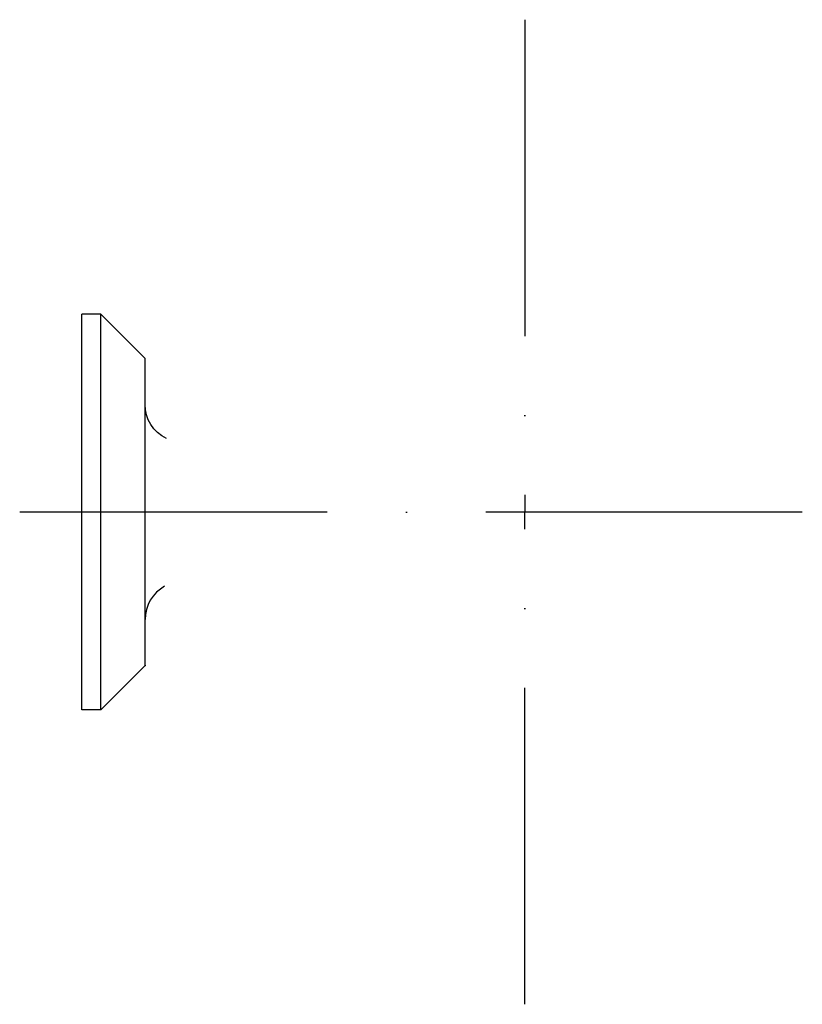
# Model space of a CAD drawing. Extents: x 2020 to 2268, y 1864 to 2176.
import ezdxf

# ---------------------------------------------------------------- set-up
doc = ezdxf.new("R2010")
doc.units = 0
doc.linetypes.add('GEN7', pattern=[15, 10, -2.5, 0, -2.5])
doc.layers.get('0').update_dxf_attribs({"linetype": 'CONTINUOUS'})
doc.layers.add('7', color=4, linetype='GEN7')

msp = doc.modelspace()

# ---------------------------------------------------------------- linework, layer by layer
at = {"linetype": 'CONTINUOUS'}
for p, q in [((2040, 1957.52), (2040, 2082.52)), ((2046, 2082.52), (2040, 2082.52)), ((2046, 1957.52), (2046, 2082.52)), ((2046, 2082.52), (2060, 2068.52)), ((2060, 1971.52), (2060, 2068.52)), ((2046, 1957.52), (2060, 1971.52)), ((2046, 1957.52), (2040, 1957.52))]:
    msp.add_line(p, q, dxfattribs=at)
at = {"linetype": 'CONTINUOUS', "extrusion": (-1.65586e-15, -2.3521e-15, -1)}
msp.add_arc((-2072, 2053.99, 0), 12, 296.02, 0, dxfattribs=at)
at = {"linetype": 'CONTINUOUS'}
msp.add_arc((2072, 1986.04, 0), 12, 118.882, 180, dxfattribs=at)
msp.add_point((2060, 1971.52), dxfattribs=at)
at = {"layer": '7', "ltscale": 10}
for p, q in [((2180, 2175.51, 0), (2180, 2020, 0)), ((2267.61, 2020, 0), (2020.41, 2020, 0)), ((2180, 1864.49, 0), (2180, 2020, 0))]:
    msp.add_line(p, q, dxfattribs=at)

doc.saveas('drawing.dxf')
